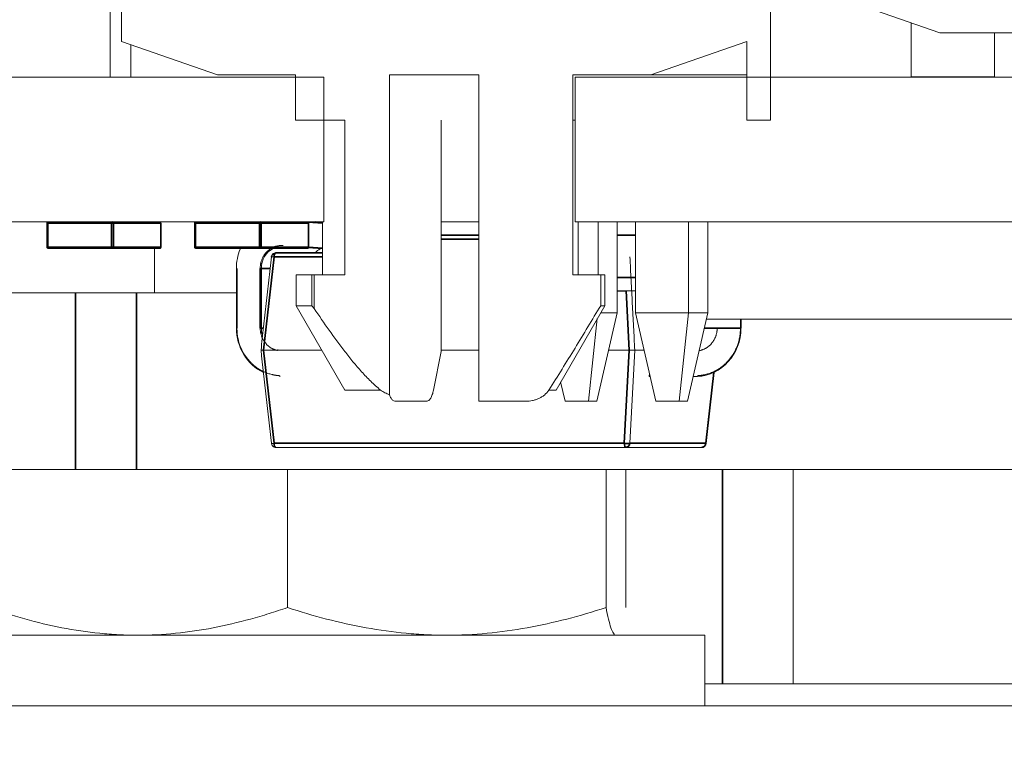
# Model space of a CAD drawing. Header units: millimetres. Extents: x 4 to 1188, y 1 to 840.
# Tile 138 of 256: x 700.58 to 702.17, y 492.85 to 494.06. Entities that reach past the tile are written whole.
import ezdxf

# ---------------------------------------------------------------- set-up
doc = ezdxf.new("R2010")
doc.units = ezdxf.units.MM
doc.layers.add('1', color=7, linetype='Continuous')
doc.styles.add('Arial Unicode MS', font='Arial Unicode MS')
doc.dimstyles.get("Standard").update_dxf_attribs({"dimtxt": 0.18, "dimasz": 0.18, "dimexe": 0.18, "dimexo": 0.0625, "dimgap": 0.09, "dimtad": 0, "dimtih": 1, "dimtoh": 1, "dimdec": 4, "dimzin": 0, "dimdsep": 46, "dimtxsty": 'Standard', "dimcen": 0.09, "dimadec": 0, "dimazin": 0, "dimtfac": 1, "dimtdec": 4, "dimtofl": 0, "dimtmove": 0, "dimatfit": 3, "dimfxl": 0, "dimtolj": 1, "dimtzin": 0, "dimarcsym": 0})

# ---------------------------------------------------------------- blocks, each defined once
blk = doc.blocks.new('_U46')
at = {"layer": '1', "color": 18, "lineweight": 35}
for p, q in [((686.8981, 499.3819), (667.741, 499.3819)), ((669.741, 499.3819), (669.741, 485.8009)), ((715.2372, 485.8009), (667.741, 485.8009))]:
    blk.add_line(p, q, dxfattribs=at)
at = {"layer": '1', "color": 18, "lineweight": 70}
for points in [[(669.741, 499.3819), (670.5169, 495.8819), (668.9651, 495.8819)], [(669.741, 485.8009), (668.9651, 489.3009), (670.5169, 489.3009)]]:
    blk.add_solid(points, dxfattribs=at)
at = {"layer": '1', "color": 18, "linetype": 'Continuous', "lineweight": 13, "insert": (669.2881, 490.5456), "char_height": 3, "attachment_point": 7, "rotation": 90, "line_spacing_factor": 1.047437, "style": 'Arial Unicode MS'}
blk.add_mtext('\\fArial Unicode MS|b0|i0;\\W1.0000;95', dxfattribs=at)

msp = doc.modelspace()

# ---------------------------------------------------------------- hatches: boundary and pattern name
at = {"layer": '1', "linetype": 'Continuous', "lineweight": 35}
h = msp.add_hatch(dxfattribs=at)
h.set_pattern_fill('ANSI31', color=154, scale=1.55, angle=-2.13e-14, style=0)
h.paths.add_polyline_path([(694.5767, 492.2676), (694.5767, 491.839), (691.8696, 491.839), (691.8696, 492.2676)], flags=0)
edge = h.paths.add_edge_path(flags=0)
edge.add_arc((705.641, 497.8176), 0.5429, 0, 90, ccw=False)
edge.add_line((706.1838, 497.8176), (706.1838, 496.1247))
edge.add_line((706.1838, 496.1247), (705.7553, 496.1247))
edge.add_line((705.7553, 496.1247), (705.7553, 497.8176))
edge.add_arc((705.641, 497.8176), 0.1143, 0, 90)
edge.add_line((705.641, 497.9319), (704.2124, 497.9319))
edge.add_line((704.2124, 497.9319), (704.2124, 498.3605))
edge.add_line((704.2124, 498.3605), (705.641, 498.3605))
edge = h.paths.add_edge_path(flags=0)
edge.add_arc((684.441, 497.8176), 0.1143, 90, 180)
edge.add_line((684.3267, 497.8176), (684.3267, 496.1247))
edge.add_line((684.3267, 496.1247), (683.8981, 496.1247))
edge.add_line((683.8981, 496.1247), (683.8981, 497.8176))
edge.add_arc((684.441, 497.8176), 0.5429, 90, 180, ccw=False)
edge.add_line((684.441, 498.3605), (685.8696, 498.3605))
edge.add_line((685.8696, 498.3605), (685.8696, 497.9319))
edge.add_line((685.8696, 497.9319), (684.441, 497.9319))
h.paths.add_polyline_path([(695.5053, 491.839), (695.5053, 492.2676), (698.2124, 492.2676), (698.2124, 491.839)], flags=0)
h = msp.add_hatch(dxfattribs=at)
h.set_pattern_fill('ANSI31', color=154, scale=1.55, angle=-2.13e-14, style=0)
edge = h.paths.add_edge_path(flags=0)
edge.add_spline(control_points=[(701.4707, 493.893), (701.4804, 493.811), (701.4926, 493.7081), (701.5047, 493.6051)], knot_values=[0, 0, 0, 0, 1, 1, 1, 1], degree=3, periodic=0)
edge.add_spline(control_points=[(701.5047, 493.6051), (701.5019, 493.5701), (701.4881, 493.5472), (701.4672, 493.513), (701.4602, 493.5017), (701.446, 493.479), (701.4389, 493.4678), (701.4289, 493.4561)], knot_values=[0, 0, 0, 0, 0.5, 0.5, 0.75, 0.75, 1, 1, 1, 1], degree=3, periodic=0)
edge.add_line((701.4289, 493.4561), (701.3187, 493.9658))
edge.add_line((701.3187, 493.9658), (701.1743, 493.9658))
edge.add_line((701.1743, 493.9658), (701.1743, 493.4491))
edge.add_line((701.5969, 493.9658), (701.752, 494.0201))
edge.add_line((701.79, 493.893), (701.79, 494.2987))
edge.add_line((701.79, 494.2987), (701.5415, 494.2987))
edge.add_line((701.5415, 494.2987), (701.5415, 494.613))
edge.add_line((701.5415, 494.613), (701.79, 494.613))
edge.add_line((701.79, 494.613), (701.79, 494.9458))
edge.add_line((701.79, 494.9458), (700.741, 494.9458))
edge.add_line((700.741, 494.9458), (700.741, 494.613))
edge.add_line((700.741, 494.613), (700.9515, 494.613))
edge.add_line((700.9515, 494.613), (700.9515, 494.2987))
edge.add_line((700.9515, 494.2987), (700.741, 494.2987))
edge.add_line((700.741, 494.2987), (700.741, 494.0201))
edge.add_line((700.741, 494.0201), (700.8961, 493.9658))
h.paths.add_polyline_path([(701.0534, 494.4887), (701.4396, 494.4887), (701.4396, 494.8516), (701.0534, 494.8516)], flags=0)
h.paths.add_polyline_path([(701.4396, 494.423), (701.0534, 494.423), (701.0534, 494.1601), (701.1598, 494.0601), (701.4396, 494.0601)], flags=0)
h = msp.add_hatch(dxfattribs=at)
h.set_pattern_fill('ANSI31', color=154, scale=1.55, angle=29.9848, style=0)
h.paths.add_polyline_path([(701.4744, 493.7283), (701.4744, 493.9624), (703.2528, 493.9624), (703.2528, 493.7283)], flags=0)
h.paths.add_polyline_path([(703.3888, 493.7283), (703.3888, 493.9624), (711.3588, 493.9624), (711.3588, 493.7283)], flags=0)
h.paths.add_polyline_path([(700.3763, 493.7283), (700.3763, 493.9624), (701.0681, 493.9624), (701.0681, 493.7283)], flags=0)

# ---------------------------------------------------------------- linework, layer by layer
at = {"layer": '1', "color": 154, "linetype": 'Continuous', "lineweight": 13}
for p, q in [((701.79, 494.3737), (701.79, 493.893)), ((700.7229, 493.9624), (700.7229, 494.2987)), ((700.741, 494.0201), (700.741, 494.2987)), ((702.0637, 494.0341), (701.9087, 494.0884)), ((702.0177, 494.0502), (702.0177, 493.9626)), ((702.513, 494.0341), (702.0637, 494.0341)), ((702.152, 493.9626), (702.152, 494.0341)), ((700.8961, 493.9658), (700.741, 494.0201)), ((701.752, 494.0201), (701.5969, 493.9658)), ((701.752, 493.893), (701.752, 494.0201)), ((700.7564, 493.9624), (700.7564, 494.0147)), ((700.3763, 493.9624), (701.0681, 493.9624)), ((701.0222, 493.9658), (700.8961, 493.9658)), ((701.0222, 493.893), (701.0222, 493.9658)), ((701.0681, 493.9624), (701.0681, 493.7283)), ((701.3187, 493.9658), (701.1743, 493.9658)), ((701.1743, 493.9658), (701.1743, 493.4491)), ((701.3187, 493.4387), (701.3187, 493.9658)), ((701.4707, 493.9658), (701.4707, 493.893)), ((701.5969, 493.9658), (701.4707, 493.9658)), ((701.4744, 493.7283), (701.4744, 493.9624)), ((701.4744, 493.9624), (703.2528, 493.9624)), ((701.752, 493.9658), (701.5969, 493.9658)), ((702.152, 493.9626), (702.0177, 493.9626)), ((701.1023, 493.893), (701.0222, 493.893)), ((701.2577, 493.643), (701.2577, 493.893)), ((701.4707, 493.893), (701.4744, 493.893)), ((701.79, 493.893), (701.752, 493.893)), ((701.0681, 493.7283), (700.3763, 493.7283)), ((700.6205, 493.7262), (700.6205, 493.6876)), ((700.6205, 493.7262), (700.6205, 493.7262)), ((700.6226, 493.7283), (700.6218, 493.7282)), ((700.8048, 493.6876), (700.8048, 493.7262)), ((700.8591, 493.7262), (700.8591, 493.6876)), ((700.8591, 493.7262), (700.8592, 493.7262)), ((700.8613, 493.7283), (700.8605, 493.7282)), ((701.0435, 493.6876), (701.0435, 493.7262)), ((701.066, 493.7283), (701.066, 493.643)), ((701.3187, 493.7283), (701.2578, 493.7283)), ((703.2528, 493.7283), (701.4744, 493.7283)), ((701.4793, 493.643), (701.4793, 493.7283)), ((701.5115, 493.7283), (701.5115, 493.643)), ((701.5423, 493.7283), (701.5423, 493.5816)), ((701.5717, 493.7283), (701.5717, 493.5816)), ((701.6576, 493.7283), (701.6576, 493.5816)), ((701.6889, 493.5816), (701.6889, 493.7283)), ((701.2577, 493.7069), (701.2744, 493.7069)), ((701.2744, 493.7069), (701.3187, 493.7069)), ((700.6205, 493.6876), (700.6205, 493.6876)), ((700.6223, 493.6856), (700.6226, 493.6855)), ((700.6226, 493.6855), (700.726, 493.6855)), ((700.6703, 493.6855), (700.6701, 493.6855)), ((700.6703, 493.6855), (700.6703, 493.6852)), ((700.6741, 493.6855), (700.6743, 493.6855)), ((700.6742, 493.6852), (700.6743, 493.6852)), ((700.675, 493.6855), (700.6748, 493.6855)), ((700.6772, 493.6855), (700.6772, 493.6852)), ((700.679, 493.6855), (700.6789, 493.6855)), ((700.679, 493.6852), (700.6791, 493.6852)), ((700.6797, 493.6855), (700.6795, 493.6855)), ((700.6808, 493.6852), (700.6811, 493.6852)), ((700.6849, 493.6855), (700.6849, 493.6852)), ((700.6854, 493.6852), (700.6913, 493.6852)), ((700.6868, 493.6852), (700.688, 493.6852)), ((700.6877, 493.6855), (700.6878, 493.6855)), ((700.6878, 493.6852), (700.6878, 493.6852)), ((700.6915, 493.6855), (700.6914, 493.6855)), ((700.6915, 493.6852), (700.6957, 493.6852)), ((700.6922, 493.6855), (700.6922, 493.6852)), ((700.7009, 493.6852), (700.6938, 493.6852)), ((700.6957, 493.6855), (700.6956, 493.6855)), ((700.6958, 493.6855), (700.7018, 493.6855)), ((700.6962, 493.6852), (700.7012, 493.6852)), ((700.7013, 493.6855), (700.7012, 493.6855)), ((700.7052, 493.6852), (700.7012, 493.6852)), ((700.7013, 493.6852), (700.7012, 493.6852)), ((700.7042, 493.6852), (700.7016, 493.6852)), ((700.71, 493.6852), (700.7042, 493.6852)), ((700.7052, 493.6855), (700.7054, 493.6855)), ((700.7052, 493.6852), (700.7052, 493.6855)), ((700.7052, 493.6852), (700.7054, 493.6852)), ((700.7059, 493.6852), (700.7054, 493.6852)), ((700.706, 493.6855), (700.706, 493.6855)), ((700.706, 493.6852), (700.706, 493.6852)), ((700.7099, 493.6855), (700.7102, 493.6855)), ((700.7099, 493.6855), (700.7099, 493.6852)), ((700.7099, 493.6852), (700.7102, 493.6852)), ((700.7107, 493.6852), (700.7101, 493.6852)), ((700.7107, 493.6855), (700.7109, 493.6855)), ((700.7107, 493.6852), (700.7109, 493.6852)), ((700.7147, 493.6855), (700.7149, 493.6855)), ((700.7147, 493.6855), (700.7147, 493.6852)), ((700.7147, 493.6852), (700.7149, 493.6852)), ((700.7257, 493.6856), (700.726, 493.6855)), ((700.726, 493.6855), (700.7267, 493.6856)), ((700.726, 493.6855), (700.8027, 493.6855)), ((700.7943, 493.614), (700.7943, 493.6855)), ((700.8027, 493.6855), (700.8035, 493.6856)), ((700.8591, 493.6876), (700.8592, 493.6876)), ((700.861, 493.6856), (700.8613, 493.6855)), ((700.8613, 493.6855), (700.9647, 493.6855)), ((700.909, 493.6855), (700.9088, 493.6855)), ((700.909, 493.6855), (700.909, 493.6852)), ((700.9128, 493.6855), (700.913, 493.6855)), ((700.9129, 493.6852), (700.913, 493.6852)), ((700.9137, 493.6855), (700.9135, 493.6855)), ((700.9159, 493.6855), (700.9159, 493.6852)), ((700.9177, 493.6855), (700.9176, 493.6855)), ((700.9177, 493.6852), (700.9178, 493.6852)), ((700.9184, 493.6855), (700.9182, 493.6855)), ((700.9194, 493.6852), (700.9198, 493.6852)), ((700.9236, 493.6855), (700.9236, 493.6852)), ((700.9254, 493.6852), (700.9267, 493.6852)), ((700.9264, 493.6855), (700.9265, 493.6855)), ((700.9265, 493.6852), (700.9265, 493.6852)), ((700.9302, 493.6855), (700.93, 493.6855)), ((700.9309, 493.6855), (700.9309, 493.6852)), ((700.9396, 493.6852), (700.9324, 493.6852)), ((700.9344, 493.6855), (700.9343, 493.6855)), ((700.9345, 493.6855), (700.9405, 493.6855)), ((700.9349, 493.6852), (700.9399, 493.6852)), ((700.94, 493.6855), (700.9398, 493.6855)), ((700.9439, 493.6852), (700.9398, 493.6852)), ((700.94, 493.6852), (700.9398, 493.6852)), ((700.9428, 493.6852), (700.9403, 493.6852)), ((700.9486, 493.6852), (700.9428, 493.6852)), ((700.9439, 493.6855), (700.9441, 493.6855)), ((700.9439, 493.6852), (700.9439, 493.6855)), ((700.9439, 493.6852), (700.9441, 493.6852)), ((700.9446, 493.6852), (700.9441, 493.6852)), ((700.9446, 493.6855), (700.9447, 493.6855)), ((700.9446, 493.6852), (700.9447, 493.6852)), ((700.9486, 493.6855), (700.9488, 493.6855)), ((700.9486, 493.6855), (700.9486, 493.6852)), ((700.9486, 493.6852), (700.9488, 493.6852)), ((700.9494, 493.6852), (700.9488, 493.6852)), ((700.9494, 493.6855), (700.9496, 493.6855)), ((700.9533, 493.6855), (700.9536, 493.6855)), ((700.9533, 493.6855), (700.9533, 493.6852)), ((700.9533, 493.6852), (700.9536, 493.6852)), ((700.9644, 493.6856), (700.9647, 493.6855)), ((700.9647, 493.6855), (700.9654, 493.6856)), ((700.9647, 493.6855), (701.0414, 493.6855)), ((701.0414, 493.6855), (701.0421, 493.6856)), ((701.0429, 493.6862), (701.066, 493.6846)), ((700.9902, 493.6783), (700.9844, 493.6747)), ((700.9902, 493.6783), (701.066, 493.6783)), ((700.9268, 493.6532), (700.9268, 493.5569)), ((701.0232, 493.643), (701.0232, 493.593)), ((701.066, 493.643), (701.0232, 493.643)), ((701.0485, 493.593), (701.0485, 493.643)), ((701.0485, 493.643), (701.0524, 493.643)), ((701.0524, 493.643), (701.1023, 493.643)), ((701.0524, 493.5884), (701.0524, 493.643)), ((701.1023, 493.643), (701.066, 493.643)), ((701.2577, 493.5188), (701.2577, 493.643)), ((701.4707, 493.643), (701.5156, 493.643)), ((701.4707, 493.643), (701.4793, 493.643)), ((701.4793, 493.643), (701.4968, 493.643)), ((701.5221, 493.643), (701.4968, 493.643)), ((701.5221, 493.593), (701.5221, 493.643)), ((700.5045, 493.614), (700.6665, 493.614)), ((700.6854, 493.614), (700.6665, 493.614)), ((700.6854, 493.614), (700.794, 493.614)), ((700.794, 493.614), (700.9268, 493.614)), ((701.5423, 493.6169), (701.5717, 493.6169)), ((701.5425, 493.6166), (701.5445, 493.6166)), ((701.5459, 493.6166), (701.5426, 493.6166)), ((701.5451, 493.6169), (701.544, 493.6169)), ((701.5451, 493.6166), (701.544, 493.6166)), ((701.5445, 493.6169), (701.5445, 493.6166)), ((701.5445, 493.6166), (701.5453, 493.6166)), ((701.5507, 493.6166), (701.5459, 493.6166)), ((701.5542, 493.6169), (701.5542, 493.6166)), ((701.5542, 493.6166), (701.555, 493.6166)), ((701.0232, 493.593), (701.1019, 493.4566)), ((701.0485, 493.593), (701.0232, 493.593)), ((701.0524, 493.5884), (701.0485, 493.593)), ((701.4434, 493.4566), (701.5221, 493.593)), ((701.5156, 493.593), (701.5221, 493.593)), ((701.51, 493.572), (701.4957, 493.4387)), ((701.5423, 493.5816), (701.5094, 493.4387)), ((701.5155, 493.5816), (701.5423, 493.5816)), ((701.5717, 493.5816), (701.6576, 493.5816)), ((701.6047, 493.4387), (701.5717, 493.5816)), ((701.6576, 493.5816), (701.6423, 493.4387)), ((701.6559, 493.4387), (701.6889, 493.5816)), ((701.6576, 493.5816), (701.6889, 493.5816)), ((701.6865, 493.5712), (702.2939, 493.5712)), ((701.7425, 493.5569), (701.7425, 493.5712)), ((701.7424, 493.5569), (701.7425, 493.5569)), ((701.0646, 493.5212), (700.9708, 493.5212)), ((701.2577, 493.5188), (701.2455, 493.4566)), ((701.3187, 493.5212), (701.2577, 493.5212)), ((701.5616, 493.5212), (701.5284, 493.5212)), ((701.5707, 493.5212), (701.5628, 493.3706)), ((701.5707, 493.5212), (701.5856, 493.5212)), ((701.5942, 493.4798), (701.5944, 493.4831)), ((701.5955, 493.4784), (701.5945, 493.4784)), ((701.6717, 493.4784), (701.6651, 493.4784)), ((701.6861, 493.3704), (701.699, 493.4853)), ((701.4581, 493.4387), (701.4509, 493.4697)), ((701.1599, 493.4566), (701.1019, 493.4566)), ((701.4316, 493.4566), (701.4434, 493.4566)), ((701.1829, 493.4387), (701.2349, 493.4387)), ((701.3948, 493.4387), (701.3187, 493.4387)), ((701.4957, 493.4387), (701.4581, 493.4387)), ((701.4957, 493.4387), (701.5094, 493.4387)), ((701.6047, 493.4387), (701.6423, 493.4387)), ((701.6423, 493.4387), (701.6559, 493.4387)), ((700.9902, 493.364), (701.0382, 493.364)), ((701.1052, 493.364), (701.0381, 493.364)), ((700.6665, 493.3283), (700.3919, 493.3283)), ((700.7652, 493.3283), (700.6665, 493.3283)), ((701.3145, 493.3283), (700.7652, 493.3283)), ((701.0092, 493.3283), (701.0092, 493.1051)), ((707.102, 493.3283), (701.3145, 493.3283)), ((701.5243, 493.3283), (701.5243, 493.1051)), ((701.5561, 493.3283), (701.5561, 493.1051)), ((701.8267, 493.3283), (701.8267, 492.9819)), ((701.041, 493.0605), (700.3981, 493.0605)), ((701.6838, 493.0605), (701.041, 493.0605)), ((701.6838, 492.9462), (701.6838, 493.0605)), ((702.2516, 492.9819), (701.6838, 492.9819)), ((699.8184, 492.9462), (705.1659, 492.9462))]:
    msp.add_line(p, q, dxfattribs=at)
at = {"layer": '1', "color": 154, "linetype": 'Continuous', "lineweight": 35}
for p, q in [((700.6205, 493.7262), (700.6219, 493.7262)), ((700.6219, 493.7262), (700.7252, 493.7262)), ((700.6219, 493.6876), (700.6219, 493.7262)), ((700.7252, 493.7262), (700.728, 493.7262)), ((700.7252, 493.7262), (700.7252, 493.6876)), ((700.728, 493.7262), (700.8047, 493.7262)), ((700.728, 493.6876), (700.728, 493.7262)), ((700.8048, 493.7262), (700.8047, 493.7262)), ((700.8047, 493.7262), (700.8047, 493.6876)), ((700.8592, 493.7262), (700.8606, 493.7262)), ((700.8606, 493.7262), (700.9639, 493.7262)), ((700.8606, 493.6876), (700.8606, 493.7262)), ((700.9639, 493.7262), (700.9667, 493.7262)), ((700.9639, 493.7262), (700.9639, 493.6876)), ((700.9667, 493.7262), (701.0434, 493.7262)), ((700.9667, 493.6876), (700.9667, 493.7262)), ((701.066, 493.7261), (701.0428, 493.7277)), ((701.0435, 493.7262), (701.0434, 493.7262)), ((701.0434, 493.7262), (701.0434, 493.6876)), ((701.066, 493.7276), (701.0549, 493.7283)), ((701.3187, 493.7069), (701.2577, 493.7069)), ((701.3187, 493.7004), (701.2577, 493.7004)), ((701.5423, 493.7069), (701.5717, 493.7069)), ((700.6205, 493.6876), (700.6219, 493.6876)), ((700.7252, 493.6876), (700.6219, 493.6876)), ((700.6219, 493.6876), (700.6223, 493.6856)), ((700.7252, 493.6876), (700.728, 493.6876)), ((700.7252, 493.6876), (700.7257, 493.6856)), ((700.7267, 493.6856), (700.728, 493.6876)), ((700.8047, 493.6876), (700.728, 493.6876)), ((700.8035, 493.6856), (700.8047, 493.6876)), ((700.8048, 493.6876), (700.8047, 493.6876)), ((700.8592, 493.6876), (700.8606, 493.6876)), ((700.9639, 493.6876), (700.8606, 493.6876)), ((700.8606, 493.6876), (700.861, 493.6856)), ((700.9639, 493.6876), (700.9667, 493.6876)), ((700.9639, 493.6876), (700.9644, 493.6856)), ((700.9654, 493.6856), (700.9667, 493.6876)), ((701.0434, 493.6876), (700.9667, 493.6876)), ((701.0421, 493.6856), (701.0434, 493.6876)), ((701.0435, 493.6876), (701.0434, 493.6876)), ((701.0435, 493.6875), (701.066, 493.686)), ((700.9877, 493.6718), (700.9708, 493.5212)), ((701.066, 493.6718), (700.9877, 493.6718)), ((701.066, 493.6783), (700.9902, 493.6783)), ((700.9277, 493.6532), (700.9268, 493.6532)), ((700.9277, 493.6532), (700.9277, 493.5569)), ((700.9653, 493.6532), (700.9671, 493.6532)), ((700.9653, 493.5569), (700.9653, 493.6532)), ((700.9671, 493.6532), (700.9671, 493.5569)), ((700.9814, 493.6532), (700.9671, 493.6532)), ((701.5717, 493.6383), (701.5423, 493.6383)), ((700.6665, 493.614), (700.6665, 493.3283)), ((700.7652, 493.3283), (700.7652, 493.614)), ((701.5616, 493.5212), (701.5566, 493.6169)), ((701.7424, 493.5712), (701.7424, 493.5569)), ((700.9277, 493.5569), (700.9268, 493.5569)), ((700.9671, 493.5569), (700.9653, 493.5569)), ((700.9671, 493.5569), (700.9706, 493.5569)), ((701.7424, 493.5569), (701.6832, 493.5569)), ((700.9708, 493.5212), (700.9877, 493.3706)), ((701.5537, 493.3706), (701.5616, 493.5212)), ((701.6857, 493.3706), (701.6986, 493.4851)), ((701.5537, 493.3706), (700.9877, 493.3706)), ((701.6857, 493.3706), (701.5628, 493.3706)), ((701.7124, 493.3283), (701.7124, 492.9819))]:
    msp.add_line(p, q, dxfattribs=at)
for centre, major_axis, ratio, start_param, end_param in [((700.6226, 493.7262), (0, 0.00214), 0.34202, 0, 1.570796), ((700.726, 493.7262), (0, -0.00214), 0.34202, 3.141593, 4.712389), ((700.726, 493.7262), (0, 0.00214), 0.939693, 4.712389, 6.283185), ((700.8613, 493.7262), (0, 0.00214), 0.34202, 0, 1.570796), ((700.9647, 493.7262), (0, -0.00214), 0.34202, 3.141593, 4.712389), ((700.9647, 493.7262), (0, 0.00214), 0.939693, 4.712389, 6.283185), ((700.9902, 493.6712), (0, 0.00714), 0.34202, 0, 1.48353), ((700.9902, 493.3712), (0, 0.00714), 0.34202, 1.658063, 3.141593), ((701.5561, 493.3712), (0, -0.00714), 0.34202, 4.799655, 6.283185), ((701.5561, 493.3712), (0, 0.00714), 0.939693, 3.141593, 4.625123), ((701.679, 493.3712), (0, -0.00714), 0.939693, 0, 1.48353)]:
    msp.add_ellipse(centre, major_axis=major_axis, ratio=ratio, start_param=start_param, end_param=end_param, dxfattribs=at)
at = {"layer": '1', "color": 154, "linetype": 'Continuous', "lineweight": 13}
for centre, major_axis, start_param, end_param in [((700.8027, 493.7262), (0, -0.00214), 1.570796, 3.141593), ((701.0414, 493.7262), (0, -0.00214), 1.570796, 3.141593), ((701.0007, 493.6532), (0, 0.0786), 1.166994, 1.570796), ((701.0007, 493.6532), (0, 0.0357), 0.44358, 1.570796), ((701.0779, 493.6532), (0, -0.0357), 3.621741, 3.93244), ((701.0007, 493.5569), (0, 0.0786), 1.570796, 2.720512), ((701.0007, 493.5569), (0, 0.0357), 1.570796, 1.887867), ((701.6685, 493.5569), (0, -0.0786), 0.043283, 1.570796), ((700.9902, 493.3712), (0, -0.00714), 4.834217, 6.283185)]:
    msp.add_ellipse(centre, major_axis=major_axis, ratio=0.939693, start_param=start_param, end_param=end_param, dxfattribs=at)
for points, degree in [([(701.1023, 493.643), (701.1023, 493.7263), (701.1023, 493.8097), (701.1023, 493.893)], 3), ([(701.4707, 493.893), (701.4707, 493.8097), (701.4707, 493.7263), (701.4707, 493.643)], 3), ([(700.7054, 493.6852), (700.7054, 493.6855)], 1), ([(700.7257, 493.6856), (700.7262, 493.6855), (700.7267, 493.6856)], 2), ([(700.9441, 493.6852), (700.9441, 493.6855)], 1), ([(700.9644, 493.6856), (700.9649, 493.6855), (700.9654, 493.6856)], 2), ([(700.9666, 493.5212), (700.9835, 493.6718)], 1), ([(701.5628, 493.6718), (701.5707, 493.5212)], 1), ([(701.5156, 493.643), (701.5156, 493.6263), (701.5156, 493.6097), (701.5156, 493.593)], 3), ([(700.9935, 493.5204), (700.9812, 493.5232), (700.9655, 493.5432), (700.9653, 493.5569)], 2), ([(701.6757, 493.5204), (701.688, 493.5232), (701.7037, 493.5432), (701.7039, 493.5569)], 2), ([(700.994, 493.5219), (700.9938, 493.5218), (700.9935, 493.5212)], 2), ([(700.9666, 493.5212), (700.9694, 493.4961), (700.975, 493.4459), (700.9807, 493.3957), (700.9835, 493.3706)], 3), ([(700.9969, 493.4798), (700.997, 493.4785), (700.9975, 493.4784)], 2), ([(701.5945, 493.4784), (701.5941, 493.4785), (701.5942, 493.4798)], 2), ([(701.6723, 493.4798), (701.6722, 493.4785), (701.6717, 493.4784)], 2), ([(701.0381, 493.364), (701.0382, 493.364)], 1), ([(701.1053, 493.364), (701.1052, 493.364)], 1), ([(701.5561, 493.364), (701.1053, 493.364)], 1), ([(701.5553, 493.3645), (701.5568, 493.364), (701.5585, 493.3645)], 2), ([(701.679, 493.364), (701.5561, 493.364)], 1)]:
    msp.add_open_spline(points, degree=degree, dxfattribs=at)
for points, degree, knots in [([(700.6218, 493.7282), (700.6216, 493.7281), (700.6212, 493.7278), (700.6208, 493.7273), (700.6205, 493.7268), (700.6205, 493.7264), (700.6205, 493.7262)], 3, [0, 0, 0, 0, 0.259983, 0.5159, 0.763805, 1, 1, 1, 1]), ([(700.8048, 493.7262), (700.8048, 493.7264), (700.8047, 493.7269), (700.8043, 493.7276), (700.8037, 493.728), (700.8032, 493.7281), (700.803, 493.7282)], 3, [0, 0, 0, 0, 0.242209, 0.489875, 0.742605, 1, 1, 1, 1]), ([(700.8605, 493.7282), (700.8603, 493.7281), (700.8599, 493.7278), (700.8594, 493.7273), (700.8592, 493.7268), (700.8592, 493.7264), (700.8592, 493.7262)], 3, [0, 0, 0, 0, 0.259983, 0.5159, 0.763805, 1, 1, 1, 1]), ([(701.0435, 493.7262), (701.0435, 493.7264), (701.0434, 493.7269), (701.043, 493.7276), (701.0424, 493.728), (701.0419, 493.7281), (701.0416, 493.7282)], 3, [0, 0, 0, 0, 0.242209, 0.489875, 0.742605, 1, 1, 1, 1]), ([(700.6205, 493.6876), (700.6205, 493.6874), (700.6206, 493.6869), (700.621, 493.6862), (700.6216, 493.6858), (700.6221, 493.6856), (700.6223, 493.6856)], 3, [0, 0, 0, 0, 0.242209, 0.489875, 0.742605, 1, 1, 1, 1]), ([(700.6703, 493.6852), (700.6703, 493.6852), (700.6701, 493.6852), (700.6701, 493.6852), (700.6702, 493.6852), (700.6705, 493.6852), (700.671, 493.6852), (700.6715, 493.6852), (700.6722, 493.6852), (700.6731, 493.6852), (700.674, 493.6852), (700.675, 493.6852), (700.6761, 493.6852), (700.6768, 493.6852), (700.6772, 493.6852)], 3, [0, 0, 0, 0, 0.063875, 0.12862, 0.196004, 0.26872, 0.345998, 0.427238, 0.513555, 0.606226, 0.70228, 0.799518, 0.898803, 1, 1, 1, 1]), ([(700.6743, 493.6852), (700.6744, 493.6852), (700.6745, 493.6852), (700.675, 493.6852), (700.6757, 493.6852), (700.6764, 493.6852), (700.6773, 493.6852), (700.6783, 493.6852), (700.6795, 493.6852), (700.6803, 493.6852), (700.6808, 493.6852)], 3, [0, 0, 0, 0, 0.091264, 0.182272, 0.279087, 0.387649, 0.51128, 0.653335, 0.81559, 1, 1, 1, 1]), ([(700.6752, 493.6852), (700.6753, 493.6852), (700.6756, 493.6852), (700.6762, 493.6852), (700.6769, 493.6852), (700.6778, 493.6852), (700.6788, 493.6852), (700.6799, 493.6852), (700.6811, 493.6852), (700.6822, 493.6852), (700.6832, 493.6852), (700.684, 493.6852), (700.6849, 493.6852), (700.6859, 493.6852), (700.6869, 493.6852), (700.688, 493.6852), (700.6892, 493.6852), (700.69, 493.6852), (700.6904, 493.6852)], 3, [0, 0, 0, 0, 0.044648, 0.096551, 0.152856, 0.214103, 0.281195, 0.35468, 0.434352, 0.520625, 0.567149, 0.617608, 0.671697, 0.729835, 0.791582, 0.856978, 0.926451, 1, 1, 1, 1]), ([(700.6772, 493.6852), (700.6775, 493.6852), (700.6782, 493.6852), (700.6793, 493.6852), (700.6804, 493.6852), (700.6814, 493.6852), (700.6823, 493.6852), (700.6833, 493.6852), (700.6841, 493.6852), (700.6846, 493.6852), (700.6849, 493.6852)], 3, [0, 0, 0, 0, 0.144088, 0.282399, 0.414873, 0.544284, 0.666959, 0.782936, 0.893536, 1, 1, 1, 1]), ([(700.6823, 493.6852), (700.6821, 493.6852), (700.6816, 493.6852), (700.6811, 493.6852), (700.6806, 493.6852), (700.6801, 493.6852), (700.6797, 493.6852), (700.6794, 493.6852), (700.6792, 493.6852), (700.6791, 493.6852), (700.679, 493.6852)], 3, [0, 0, 0, 0, 0.166968, 0.319692, 0.455344, 0.580095, 0.691924, 0.797903, 0.899156, 1, 1, 1, 1]), ([(700.6797, 493.6852), (700.6796, 493.6852), (700.6795, 493.6852), (700.6795, 493.6852), (700.6795, 493.6852), (700.6796, 493.6852), (700.6798, 493.6852), (700.68, 493.6852), (700.6804, 493.6852), (700.6808, 493.6852), (700.6813, 493.6852), (700.6819, 493.6852), (700.6825, 493.6852), (700.6833, 493.6852), (700.684, 493.6852), (700.6849, 493.6852), (700.6858, 493.6852), (700.6864, 493.6852), (700.6868, 493.6852)], 3, [0, 0, 0, 0, 0.045249, 0.089046, 0.133753, 0.17902, 0.22622, 0.276333, 0.330502, 0.389318, 0.451844, 0.517626, 0.587612, 0.660911, 0.739117, 0.821058, 0.908157, 1, 1, 1, 1]), ([(700.6938, 493.6852), (700.6931, 493.6852), (700.6919, 493.6852), (700.6901, 493.6852), (700.6884, 493.6852), (700.6869, 493.6852), (700.6855, 493.6852), (700.6843, 493.6852), (700.6832, 493.6852), (700.6826, 493.6852), (700.6823, 493.6852)], 3, [0, 0, 0, 0, 0.173877, 0.333628, 0.479326, 0.611026, 0.728209, 0.832417, 0.922506, 1, 1, 1, 1]), ([(700.6847, 493.6855), (700.6846, 493.6855), (700.6844, 493.6855), (700.6841, 493.6855), (700.6839, 493.6855), (700.6838, 493.6855), (700.6837, 493.6855), (700.6836, 493.6855), (700.6836, 493.6855), (700.6837, 493.6855), (700.6837, 493.6855)], 3, [0, 0, 0, 0, 0.163277, 0.310892, 0.446819, 0.569906, 0.684024, 0.789987, 0.895592, 1, 1, 1, 1]), ([(700.6847, 493.6852), (700.6846, 493.6852), (700.6844, 493.6852), (700.6841, 493.6852), (700.6839, 493.6852), (700.6838, 493.6852), (700.6837, 493.6852), (700.6836, 493.6852), (700.6836, 493.6852), (700.6837, 493.6852), (700.6837, 493.6852)], 3, [0, 0, 0, 0, 0.163277, 0.310892, 0.446819, 0.569906, 0.684024, 0.789987, 0.895592, 1, 1, 1, 1]), ([(700.6849, 493.6852), (700.6849, 493.6852), (700.6849, 493.6852), (700.6851, 493.6852), (700.6852, 493.6852), (700.6855, 493.6852), (700.6858, 493.6852), (700.6861, 493.6852), (700.6865, 493.6852), (700.6871, 493.6852), (700.688, 493.6852), (700.6892, 493.6852), (700.6907, 493.6852), (700.6917, 493.6852), (700.6922, 493.6852)], 3, [0, 0, 0, 0, 0.043771, 0.088998, 0.135151, 0.183351, 0.234221, 0.287902, 0.345252, 0.405946, 0.536086, 0.677321, 0.831816, 1, 1, 1, 1]), ([(700.6878, 493.6852), (700.6879, 493.6852), (700.688, 493.6852), (700.6882, 493.6852), (700.6885, 493.6852), (700.6887, 493.6852), (700.6888, 493.6852)], 3, [0, 0, 0, 0, 0.202269, 0.436275, 0.700784, 1, 1, 1, 1]), ([(700.6904, 493.6852), (700.6909, 493.6852), (700.6918, 493.6852), (700.6933, 493.6852), (700.6946, 493.6852), (700.6959, 493.6852), (700.6971, 493.6852), (700.6983, 493.6852), (700.6994, 493.6852), (700.7004, 493.6852), (700.7014, 493.6852), (700.7024, 493.6852), (700.7032, 493.6852), (700.7041, 493.6852), (700.7048, 493.6852), (700.7056, 493.6852), (700.7062, 493.6852), (700.7069, 493.6852), (700.7074, 493.6852), (700.7079, 493.6852), (700.7084, 493.6852), (700.7088, 493.6852), (700.7092, 493.6852), (700.7095, 493.6852), (700.7098, 493.6852), (700.7099, 493.6852), (700.7099, 493.6852)], 3, [0, 0, 0, 0, 0.074251, 0.145037, 0.212012, 0.2759, 0.336376, 0.39347, 0.447215, 0.49765, 0.544762, 0.589416, 0.631521, 0.670554, 0.707275, 0.741788, 0.773747, 0.80364, 0.831602, 0.858005, 0.882699, 0.906488, 0.929872, 0.952805, 0.976255, 1, 1, 1, 1]), ([(700.6915, 493.6852), (700.6915, 493.6852), (700.6914, 493.6852), (700.6913, 493.6852), (700.6914, 493.6852), (700.6916, 493.6852), (700.6919, 493.6852), (700.6923, 493.6852), (700.6928, 493.6852), (700.6934, 493.6852), (700.694, 493.6852), (700.6948, 493.6852), (700.6956, 493.6852), (700.6965, 493.6852), (700.6975, 493.6852), (700.6986, 493.6852), (700.6997, 493.6852), (700.7005, 493.6852), (700.7009, 493.6852)], 3, [0, 0, 0, 0, 0.0391, 0.07853, 0.118928, 0.162015, 0.208997, 0.259988, 0.316442, 0.37843, 0.444682, 0.513469, 0.585629, 0.660965, 0.739818, 0.822306, 0.909148, 1, 1, 1, 1]), ([(700.6922, 493.6852), (700.6926, 493.6852), (700.6933, 493.6852), (700.6944, 493.6852), (700.6955, 493.6852), (700.6965, 493.6852), (700.6976, 493.6852), (700.6986, 493.6852), (700.6995, 493.6852), (700.7005, 493.6852), (700.7014, 493.6852), (700.7022, 493.6852), (700.7029, 493.6852), (700.7035, 493.6852), (700.7041, 493.6852), (700.7045, 493.6852), (700.7049, 493.6852), (700.7051, 493.6852), (700.7052, 493.6852)], 3, [0, 0, 0, 0, 0.082462, 0.161515, 0.237917, 0.311928, 0.383707, 0.453659, 0.521452, 0.58809, 0.651668, 0.709643, 0.763649, 0.813744, 0.861616, 0.907939, 0.953268, 1, 1, 1, 1]), ([(700.6957, 493.6852), (700.6957, 493.6852), (700.6956, 493.6852), (700.6956, 493.6852), (700.6956, 493.6852), (700.6957, 493.6852), (700.6958, 493.6852), (700.6961, 493.6852), (700.6964, 493.6852), (700.6968, 493.6852), (700.6972, 493.6852), (700.6977, 493.6852), (700.6982, 493.6852), (700.6989, 493.6852), (700.6995, 493.6852), (700.7002, 493.6852), (700.701, 493.6852), (700.7015, 493.6852), (700.7018, 493.6852)], 3, [0, 0, 0, 0, 0.047075, 0.091526, 0.135716, 0.181019, 0.227383, 0.276583, 0.329979, 0.387837, 0.449327, 0.514837, 0.584688, 0.65839, 0.736147, 0.81967, 0.907579, 1, 1, 1, 1]), ([(700.7009, 493.6852), (700.7014, 493.6852), (700.7025, 493.6852), (700.7041, 493.6852), (700.7056, 493.6852), (700.7071, 493.6852), (700.7086, 493.6852), (700.7099, 493.6852), (700.7111, 493.6852), (700.7121, 493.6852), (700.713, 493.6852), (700.7137, 493.6852), (700.7143, 493.6852), (700.7145, 493.6852), (700.7147, 493.6852)], 3, [0, 0, 0, 0, 0.113222, 0.222436, 0.328941, 0.432255, 0.529309, 0.617114, 0.696232, 0.767885, 0.832331, 0.890498, 0.945728, 1, 1, 1, 1]), ([(700.8034, 493.6856), (700.8037, 493.6857), (700.8041, 493.6859), (700.8045, 493.6864), (700.8048, 493.687), (700.8048, 493.6874), (700.8048, 493.6876)], 3, [0, 0, 0, 0, 0.259983, 0.5159, 0.763805, 1, 1, 1, 1]), ([(700.8592, 493.6876), (700.8592, 493.6874), (700.8593, 493.6869), (700.8597, 493.6862), (700.8603, 493.6858), (700.8607, 493.6856), (700.861, 493.6856)], 3, [0, 0, 0, 0, 0.242209, 0.489875, 0.742605, 1, 1, 1, 1]), ([(700.909, 493.6852), (700.9089, 493.6852), (700.9088, 493.6852), (700.9088, 493.6852), (700.9089, 493.6852), (700.9092, 493.6852), (700.9096, 493.6852), (700.9102, 493.6852), (700.9109, 493.6852), (700.9118, 493.6852), (700.9127, 493.6852), (700.9137, 493.6852), (700.9147, 493.6852), (700.9155, 493.6852), (700.9159, 493.6852)], 3, [0, 0, 0, 0, 0.063875, 0.12862, 0.196004, 0.26872, 0.345998, 0.427238, 0.513555, 0.606226, 0.70228, 0.799518, 0.898803, 1, 1, 1, 1]), ([(700.913, 493.6852), (700.913, 493.6852), (700.9132, 493.6852), (700.9137, 493.6852), (700.9143, 493.6852), (700.9151, 493.6852), (700.916, 493.6852), (700.917, 493.6852), (700.9182, 493.6852), (700.919, 493.6852), (700.9194, 493.6852)], 3, [0, 0, 0, 0, 0.091264, 0.182272, 0.279087, 0.387649, 0.51128, 0.653335, 0.81559, 1, 1, 1, 1]), ([(700.9139, 493.6852), (700.914, 493.6852), (700.9143, 493.6852), (700.9148, 493.6852), (700.9156, 493.6852), (700.9164, 493.6852), (700.9174, 493.6852), (700.9186, 493.6852), (700.9198, 493.6852), (700.9209, 493.6852), (700.9219, 493.6852), (700.9227, 493.6852), (700.9236, 493.6852), (700.9246, 493.6852), (700.9256, 493.6852), (700.9267, 493.6852), (700.9279, 493.6852), (700.9287, 493.6852), (700.9291, 493.6852)], 3, [0, 0, 0, 0, 0.044648, 0.096551, 0.152856, 0.214103, 0.281195, 0.35468, 0.434352, 0.520625, 0.567149, 0.617608, 0.671697, 0.729835, 0.791582, 0.856978, 0.926451, 1, 1, 1, 1]), ([(700.9159, 493.6852), (700.9162, 493.6852), (700.9169, 493.6852), (700.918, 493.6852), (700.919, 493.6852), (700.9201, 493.6852), (700.921, 493.6852), (700.9219, 493.6852), (700.9228, 493.6852), (700.9233, 493.6852), (700.9236, 493.6852)], 3, [0, 0, 0, 0, 0.144088, 0.282399, 0.414873, 0.544284, 0.666959, 0.782936, 0.893536, 1, 1, 1, 1]), ([(700.921, 493.6852), (700.9207, 493.6852), (700.9203, 493.6852), (700.9197, 493.6852), (700.9192, 493.6852), (700.9188, 493.6852), (700.9184, 493.6852), (700.9181, 493.6852), (700.9178, 493.6852), (700.9177, 493.6852), (700.9177, 493.6852)], 3, [0, 0, 0, 0, 0.166968, 0.319692, 0.455344, 0.580095, 0.691924, 0.797903, 0.899156, 1, 1, 1, 1]), ([(700.9184, 493.6852), (700.9183, 493.6852), (700.9182, 493.6852), (700.9182, 493.6852), (700.9182, 493.6852), (700.9183, 493.6852), (700.9185, 493.6852), (700.9187, 493.6852), (700.9191, 493.6852), (700.9195, 493.6852), (700.92, 493.6852), (700.9206, 493.6852), (700.9212, 493.6852), (700.9219, 493.6852), (700.9227, 493.6852), (700.9236, 493.6852), (700.9245, 493.6852), (700.9251, 493.6852), (700.9254, 493.6852)], 3, [0, 0, 0, 0, 0.045249, 0.089046, 0.133753, 0.17902, 0.22622, 0.276333, 0.330502, 0.389318, 0.451844, 0.517626, 0.587612, 0.660911, 0.739117, 0.821058, 0.908157, 1, 1, 1, 1]), ([(700.9324, 493.6852), (700.9318, 493.6852), (700.9305, 493.6852), (700.9287, 493.6852), (700.9271, 493.6852), (700.9256, 493.6852), (700.9242, 493.6852), (700.923, 493.6852), (700.9219, 493.6852), (700.9213, 493.6852), (700.921, 493.6852)], 3, [0, 0, 0, 0, 0.173877, 0.333628, 0.479326, 0.611026, 0.728209, 0.832417, 0.922506, 1, 1, 1, 1]), ([(700.9234, 493.6855), (700.9233, 493.6855), (700.9231, 493.6855), (700.9228, 493.6855), (700.9226, 493.6855), (700.9224, 493.6855), (700.9223, 493.6855), (700.9223, 493.6855), (700.9223, 493.6855), (700.9224, 493.6855), (700.9224, 493.6855)], 3, [0, 0, 0, 0, 0.163277, 0.310892, 0.446819, 0.569906, 0.684024, 0.789987, 0.895592, 1, 1, 1, 1]), ([(700.9234, 493.6852), (700.9233, 493.6852), (700.9231, 493.6852), (700.9228, 493.6852), (700.9226, 493.6852), (700.9224, 493.6852), (700.9223, 493.6852), (700.9223, 493.6852), (700.9223, 493.6852), (700.9224, 493.6852), (700.9224, 493.6852)], 3, [0, 0, 0, 0, 0.163277, 0.310892, 0.446819, 0.569906, 0.684024, 0.789987, 0.895592, 1, 1, 1, 1]), ([(700.9236, 493.6852), (700.9236, 493.6852), (700.9236, 493.6852), (700.9237, 493.6852), (700.9239, 493.6852), (700.9241, 493.6852), (700.9244, 493.6852), (700.9248, 493.6852), (700.9252, 493.6852), (700.9258, 493.6852), (700.9267, 493.6852), (700.9279, 493.6852), (700.9293, 493.6852), (700.9304, 493.6852), (700.9309, 493.6852)], 3, [0, 0, 0, 0, 0.043771, 0.088998, 0.135151, 0.183351, 0.234221, 0.287902, 0.345252, 0.405946, 0.536086, 0.677321, 0.831816, 1, 1, 1, 1]), ([(700.9241, 493.6852), (700.9244, 493.6852), (700.925, 493.6852), (700.9261, 493.6852), (700.9272, 493.6852), (700.9283, 493.6852), (700.9292, 493.6852), (700.93, 493.6852), (700.9309, 493.6852), (700.9318, 493.6852), (700.9328, 493.6852), (700.9337, 493.6852), (700.9342, 493.6852), (700.9344, 493.6852)], 3, [0, 0, 0, 0, 0.083164, 0.179628, 0.289974, 0.414423, 0.48352, 0.560533, 0.645682, 0.738338, 0.8385, 0.946963, 1, 1, 1, 1]), ([(700.9265, 493.6852), (700.9265, 493.6852), (700.9266, 493.6852), (700.9269, 493.6852), (700.9272, 493.6852), (700.9274, 493.6852), (700.9275, 493.6852)], 3, [0, 0, 0, 0, 0.202269, 0.436275, 0.700784, 1, 1, 1, 1]), ([(700.9291, 493.6852), (700.9296, 493.6852), (700.9305, 493.6852), (700.9319, 493.6852), (700.9333, 493.6852), (700.9346, 493.6852), (700.9358, 493.6852), (700.937, 493.6852), (700.9381, 493.6852), (700.9391, 493.6852), (700.9401, 493.6852), (700.941, 493.6852), (700.9419, 493.6852), (700.9427, 493.6852), (700.9435, 493.6852), (700.9442, 493.6852), (700.9449, 493.6852), (700.9455, 493.6852), (700.9461, 493.6852), (700.9466, 493.6852), (700.9471, 493.6852), (700.9475, 493.6852), (700.9479, 493.6852), (700.9482, 493.6852), (700.9484, 493.6852), (700.9486, 493.6852), (700.9486, 493.6852)], 3, [0, 0, 0, 0, 0.074251, 0.145037, 0.212012, 0.2759, 0.336376, 0.39347, 0.447215, 0.49765, 0.544762, 0.589416, 0.631521, 0.670554, 0.707275, 0.741788, 0.773747, 0.80364, 0.831602, 0.858005, 0.882699, 0.906488, 0.929872, 0.952805, 0.976255, 1, 1, 1, 1]), ([(700.9302, 493.6852), (700.9302, 493.6852), (700.9301, 493.6852), (700.93, 493.6852), (700.9301, 493.6852), (700.9303, 493.6852), (700.9306, 493.6852), (700.931, 493.6852), (700.9314, 493.6852), (700.932, 493.6852), (700.9327, 493.6852), (700.9335, 493.6852), (700.9343, 493.6852), (700.9352, 493.6852), (700.9362, 493.6852), (700.9372, 493.6852), (700.9384, 493.6852), (700.9392, 493.6852), (700.9396, 493.6852)], 3, [0, 0, 0, 0, 0.0391, 0.07853, 0.118928, 0.162015, 0.208997, 0.259988, 0.316442, 0.37843, 0.444682, 0.513469, 0.585629, 0.660965, 0.739818, 0.822306, 0.909148, 1, 1, 1, 1]), ([(700.9309, 493.6852), (700.9313, 493.6852), (700.932, 493.6852), (700.9331, 493.6852), (700.9342, 493.6852), (700.9352, 493.6852), (700.9362, 493.6852), (700.9372, 493.6852), (700.9382, 493.6852), (700.9392, 493.6852), (700.94, 493.6852), (700.9409, 493.6852), (700.9416, 493.6852), (700.9422, 493.6852), (700.9428, 493.6852), (700.9432, 493.6852), (700.9436, 493.6852), (700.9438, 493.6852), (700.9439, 493.6852)], 3, [0, 0, 0, 0, 0.082462, 0.161515, 0.237917, 0.311928, 0.383707, 0.453659, 0.521452, 0.58809, 0.651668, 0.709643, 0.763649, 0.813744, 0.861616, 0.907939, 0.953268, 1, 1, 1, 1]), ([(700.9344, 493.6852), (700.9344, 493.6852), (700.9343, 493.6852), (700.9342, 493.6852), (700.9343, 493.6852), (700.9343, 493.6852), (700.9345, 493.6852), (700.9348, 493.6852), (700.9351, 493.6852), (700.9354, 493.6852), (700.9359, 493.6852), (700.9364, 493.6852), (700.9369, 493.6852), (700.9375, 493.6852), (700.9382, 493.6852), (700.9389, 493.6852), (700.9397, 493.6852), (700.9402, 493.6852), (700.9405, 493.6852)], 3, [0, 0, 0, 0, 0.047075, 0.091526, 0.135716, 0.181019, 0.227383, 0.276583, 0.329979, 0.387837, 0.449327, 0.514837, 0.584688, 0.65839, 0.736147, 0.81967, 0.907579, 1, 1, 1, 1]), ([(700.9396, 493.6852), (700.9401, 493.6852), (700.9411, 493.6852), (700.9427, 493.6852), (700.9443, 493.6852), (700.9458, 493.6852), (700.9473, 493.6852), (700.9486, 493.6852), (700.9498, 493.6852), (700.9508, 493.6852), (700.9517, 493.6852), (700.9524, 493.6852), (700.953, 493.6852), (700.9532, 493.6852), (700.9533, 493.6852)], 3, [0, 0, 0, 0, 0.113222, 0.222436, 0.328941, 0.432255, 0.529309, 0.617114, 0.696232, 0.767885, 0.832331, 0.890498, 0.945728, 1, 1, 1, 1]), ([(700.9653, 493.6532), (700.9655, 493.6693), (700.9821, 493.6862), (700.9957, 493.6906), (701.0024, 493.6903)], 2, [0, 0, 0, 0.5, 0.785714, 1, 1, 1]), ([(701.0421, 493.6856), (701.0424, 493.6857), (701.0427, 493.6859), (701.0432, 493.6864), (701.0435, 493.687), (701.0435, 493.6874), (701.0435, 493.6876)], 3, [0, 0, 0, 0, 0.259983, 0.5159, 0.763805, 1, 1, 1, 1]), ([(700.9877, 493.6718), (700.9869, 493.6719), (700.9861, 493.6719), (700.9847, 493.672), (700.9841, 493.6721), (700.9834, 493.6721), (700.9831, 493.672), (700.983, 493.6719), (700.9832, 493.6719), (700.9835, 493.6718)], 3, [0, 0, 0, 0, 0.25, 0.25, 0.5, 0.5, 0.75, 0.75, 1, 1, 1, 1]), ([(700.9878, 493.6779), (700.9872, 493.6777), (700.9863, 493.6773), (700.9853, 493.6762), (700.9847, 493.6753), (700.9841, 493.6743), (700.9837, 493.6732), (700.9834, 493.6723), (700.9832, 493.6717), (700.9832, 493.6715)], 3, [0, 0, 0, 0, 0.274681, 0.412871, 0.547249, 0.674991, 0.793825, 0.902319, 1, 1, 1, 1]), ([(701.5425, 493.6166), (701.5426, 493.6166), (701.5431, 493.6166), (701.544, 493.6166), (701.5451, 493.6166), (701.5462, 493.6166), (701.5472, 493.6166), (701.5482, 493.6166), (701.5492, 493.6166), (701.5502, 493.6166), (701.551, 493.6166), (701.5518, 493.6166), (701.5525, 493.6166), (701.5531, 493.6166), (701.5537, 493.6166), (701.554, 493.6166), (701.5542, 493.6166)], 3, [0, 0, 0, 0, 0.032778, 0.103, 0.173091, 0.243401, 0.315109, 0.388594, 0.462114, 0.535082, 0.608049, 0.682078, 0.757313, 0.834989, 0.915825, 1, 1, 1, 1]), ([(701.1599, 493.4566), (701.1543, 493.461), (701.1491, 493.4658), (701.1389, 493.4757), (701.134, 493.4809), (701.1244, 493.4916), (701.1197, 493.497), (701.1107, 493.508), (701.1063, 493.5136), (701.0932, 493.5304), (701.0849, 493.5419), (701.0684, 493.565), (701.0604, 493.5767), (701.0524, 493.5884)], 3, [0, 0, 0, 0, 0.125, 0.125, 0.25, 0.25, 0.375, 0.375, 0.5, 0.5, 0.75, 0.75, 1, 1, 1, 1]), ([(701.5156, 493.593), (701.5019, 493.5701), (701.4881, 493.5472), (701.4672, 493.513), (701.4602, 493.5017), (701.446, 493.479), (701.4389, 493.4678), (701.4316, 493.4566)], 3, [0, 0, 0, 0, 0.5, 0.5, 0.75, 0.75, 1, 1, 1, 1]), ([(700.9277, 493.5569), (700.9279, 493.5259), (700.9575, 493.4926), (700.983, 493.4806), (700.9969, 493.4798)], 2, [0, 0, 0, 0.5, 0.75, 1, 1, 1]), ([(701.7415, 493.5569), (701.7413, 493.5259), (701.7117, 493.4926), (701.6862, 493.4806), (701.6723, 493.4798)], 2, [0, 0, 0, 0.5, 0.75, 1, 1, 1]), ([(700.9708, 493.5212), (700.9704, 493.5212), (700.9694, 493.5212), (700.9681, 493.5212), (700.9672, 493.5212), (700.9665, 493.5212), (700.9661, 493.5212), (700.9661, 493.5212), (700.9664, 493.5212), (700.9666, 493.5212)], 3, [0, 0, 0, 0, 0.143089, 0.285952, 0.42868, 0.57136, 0.71408, 0.856931, 1, 1, 1, 1]), ([(701.5707, 493.5212), (701.5705, 493.5212), (701.57, 493.5212), (701.569, 493.5212), (701.5677, 493.5212), (701.5663, 493.5212), (701.5647, 493.5212), (701.5631, 493.5212), (701.5621, 493.5212), (701.5616, 493.5212)], 3, [0, 0, 0, 0, 0.143079, 0.285936, 0.42866, 0.57134, 0.714064, 0.856921, 1, 1, 1, 1]), ([(701.1743, 493.4491), (701.1717, 493.45), (701.1692, 493.451), (701.1644, 493.4534), (701.1621, 493.4549), (701.1599, 493.4566)], 3, [0, 0, 0, 0, 0.5, 0.5, 1, 1, 1, 1]), ([(701.1829, 493.4387), (701.1818, 493.4387), (701.1808, 493.4391), (701.1792, 493.4403), (701.1787, 493.4408), (701.1777, 493.442), (701.1768, 493.4434), (701.1759, 493.4451), (701.175, 493.447), (701.1746, 493.448), (701.1743, 493.4491)], 3, [0, 0, 0, 0, 0.335036, 0.335036, 0.502555, 0.502555, 0.670073, 0.837591, 0.837591, 1, 1, 1, 1]), ([(701.2455, 493.4566), (701.2449, 493.4538), (701.2443, 493.4514), (701.2431, 493.4481), (701.2427, 493.447), (701.2419, 493.4451), (701.241, 493.4434), (701.24, 493.442), (701.2391, 493.4408), (701.2385, 493.4403), (701.237, 493.4391), (701.236, 493.4387), (701.2349, 493.4387)], 3, [0, 0, 0, 0, 0.25, 0.25, 0.375, 0.375, 0.5, 0.625, 0.625, 0.75, 0.75, 1, 1, 1, 1]), ([(701.4316, 493.4566), (701.4297, 493.4535), (701.4273, 493.4509), (701.4232, 493.4474), (701.4217, 493.4464), (701.4187, 493.4445), (701.4171, 493.4437), (701.4139, 493.4422), (701.4122, 493.4416), (701.4088, 493.4405), (701.4071, 493.44), (701.4019, 493.439), (701.3984, 493.4387), (701.3948, 493.4387)], 3, [0, 0, 0, 0, 0.25, 0.25, 0.375, 0.375, 0.5, 0.5, 0.625, 0.625, 0.75, 0.75, 1, 1, 1, 1]), ([(700.9877, 493.3706), (700.9871, 493.3705), (700.9858, 493.3704), (700.9845, 493.3703), (700.9835, 493.3703), (700.983, 493.3704), (700.9831, 493.3703), (700.9834, 493.3705), (700.9835, 493.3706)], 3, [0, 0, 0, 0, 0.199499, 0.369836, 0.500142, 0.759146, 0.919442, 1, 1, 1, 1]), ([(701.6814, 493.3645), (701.682, 493.3646), (701.6829, 493.3651), (701.6839, 493.3661), (701.6846, 493.3671), (701.6851, 493.3681), (701.6855, 493.3691), (701.6858, 493.3701), (701.686, 493.3706), (701.686, 493.3709)], 3, [0, 0, 0, 0, 0.274681, 0.412871, 0.547249, 0.674991, 0.793825, 0.902319, 1, 1, 1, 1]), ([(700.7675, 493.0605), (700.7573, 493.0605), (700.747, 493.0607), (700.7316, 493.0615), (700.7265, 493.0618), (700.7162, 493.0626), (700.7111, 493.0631), (700.6854, 493.0656), (700.665, 493.0687), (700.6045, 493.0804), (700.5649, 493.0916), (700.5258, 493.1051)], 3, [0, 0, 0, 0, 0.125, 0.125, 0.1875, 0.1875, 0.25, 0.25, 0.5, 0.5, 1, 1, 1, 1]), ([(701.0092, 493.1051), (700.9993, 493.1017), (700.9845, 493.0968), (700.9696, 493.0923), (700.9596, 493.0894), (700.9546, 493.088), (700.9295, 493.0811), (700.9094, 493.0763), (700.8691, 493.0685), (700.8489, 493.0655), (700.8083, 493.0615), (700.788, 493.0605), (700.7675, 493.0605)], 3, [0, 0, 0, 0, 0.125, 0.1875, 0.1875, 0.25, 0.25, 0.5, 0.5, 0.75, 0.75, 1, 1, 1, 1]), ([(701.2668, 493.0605), (701.2558, 493.0605), (701.2448, 493.0607), (701.223, 493.0618), (701.2121, 493.0625), (701.1795, 493.0656), (701.1579, 493.0686), (701.0936, 493.0803), (701.0512, 493.0915), (701.0092, 493.1051)], 3, [0, 0, 0, 0, 0.125, 0.125, 0.25, 0.25, 0.5, 0.5, 1, 1, 1, 1]), ([(701.5243, 493.1051), (701.4822, 493.0915), (701.4397, 493.0803), (701.3754, 493.0686), (701.3539, 493.0656), (701.3105, 493.0615), (701.2887, 493.0605), (701.2668, 493.0605)], 3, [0, 0, 0, 0, 0.5, 0.5, 0.75, 0.75, 1, 1, 1, 1]), ([(701.5402, 493.0605), (701.5396, 493.0605), (701.5389, 493.0607), (701.5375, 493.0618), (701.5369, 493.0625), (701.5348, 493.0656), (701.5335, 493.0686), (701.5295, 493.0803), (701.5269, 493.0915), (701.5243, 493.1051)], 3, [0, 0, 0, 0, 0.125, 0.125, 0.25, 0.25, 0.5, 0.5, 1, 1, 1, 1])]:
    msp.add_open_spline(points, degree=degree, knots=knots, dxfattribs=at)
msp.add_rational_spline([(701.3948, 493.4387), (701.3856, 493.4387), (701.3742, 493.4387), (701.3624, 493.4387)], [0.665376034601, 0.746828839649, 0.858370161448, 1], degree=3, dxfattribs=at)
at = {"layer": '1', "color": 154, "linetype": 'Continuous', "lineweight": 35}
msp.add_open_spline([(701.5628, 493.3706), (701.5627, 493.3705), (701.5623, 493.3703), (701.5616, 493.3704), (701.5605, 493.3703), (701.559, 493.3703), (701.5566, 493.3703), (701.5547, 493.3705), (701.5537, 493.3706)], degree=3, knots=[0, 0, 0, 0, 0.0806, 0.240996, 0.349189, 0.501454, 0.711927, 1, 1, 1, 1], dxfattribs=at)

# ---------------------------------------------------------------- dimensions: what is measured, and where the dimension line sits
at = {"layer": '1', "color": 18, "linetype": 'Continuous', "lineweight": 13}
dim = msp.add_linear_dim(base=(669.741, 485.8009), p1=(695.041, 499.3819), p2=(756.7381, 485.8009), angle=90, dimstyle='Standard', override={"dimtxt": 3, "dimasz": 3.5, "dimexe": 2, "dimexo": 1, "dimgap": 1.5, "dimtad": 1, "dimtih": 0, "dimtoh": 0, "dimdec": 0, "dimlfac": 7, "dimzin": 8, "dimdsep": 44, "dimlunit": 2, "dimtxsty": 'Arial Unicode MS', "dimsah": 1, "dimse1": 0, "dimse2": 0, "dimsd1": 0, "dimsd2": 0, "dimclrd": 18, "dimclre": 18, "dimclrt": 18, "dimtol": 0, "dimtm": -0.1, "dimtfac": 0.666667, "dimtdec": 2, "dimtofl": 1, "dimtmove": 0, "dimtzin": 8, "dimlwd": 35, "dimlwe": 35}, dxfattribs=at)
dim.commit()
dim.dimension.update_dxf_attribs({"geometry": '_U46', "text_midpoint": (669.741, 492.5914), "dimtype": 160})

doc.saveas('drawing.dxf')
